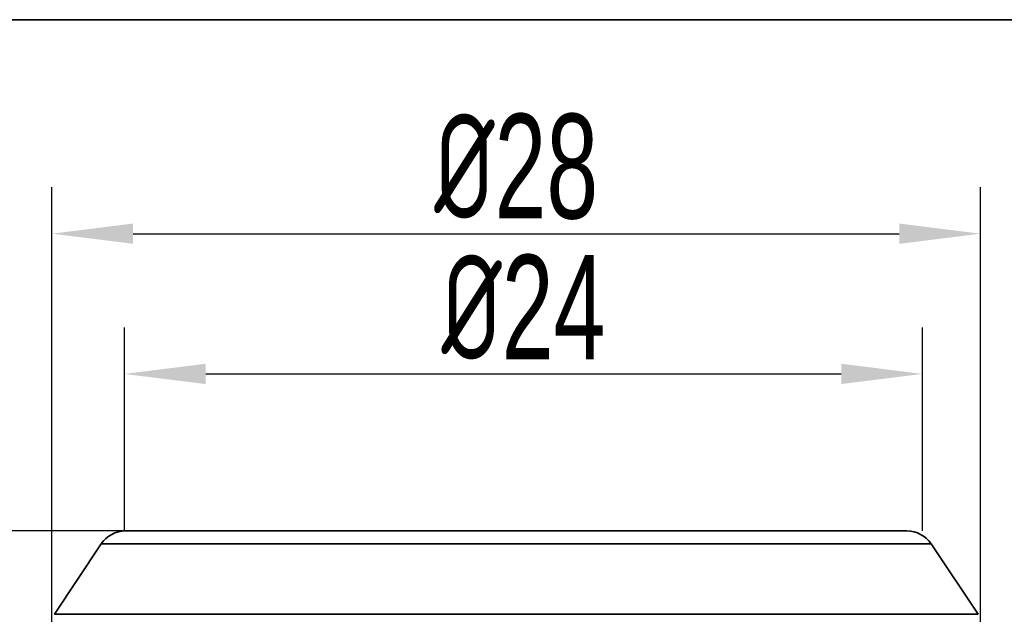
# Model space of a CAD drawing. Header units: millimetres. Extents: x 3087 to 3354, y 1301 to 1530.
# Tile 9 of 15: x 3158 to 3192, y 1461 to 1481. Entities that reach past the tile are written whole.
import ezdxf

# ---------------------------------------------------------------- set-up
doc = ezdxf.new("R2010")
doc.units = ezdxf.units.MM
doc.layers.add('尺寸线层', color=3, linetype='Continuous', lineweight=18)
doc.layers.add('粗实线层', color=7, linetype='Continuous', lineweight=35)
doc.styles.add('标准', font='txt', dxfattribs={"width": 0.667})
doc.dimstyles.new('标准', dxfattribs={"dimscale": 0.8, "dimtxt": 3.5, "dimasz": 4, "dimexe": 2, "dimexo": 0, "dimtad": 1, "dimdec": 1, "dimdsep": 46, "dimtxsty": '标准', "dimblk": '_CAXARROW', "dimcen": 0, "dimdle": 8, "dimazin": 2, "dimtfac": 0.707107, "dimtmove": 0, "dimatfit": 3, "dimfxl": 1, "dimtolj": 1, "dimarcsym": 1})

# ---------------------------------------------------------------- blocks, each defined once
blk = doc.blocks.new('_CAXARROW')
blk.add_hatch(color=0).paths.add_polyline_path([(0, 0), (-1, 0.125), (-1, -0.125)], flags=0)
blk = doc.blocks.new('*D20')
at = {"layer": 'Defpoints', "color": 0, "transparency": 16777216}
for p in [(3148.439, 1463.394), (3165.238, 1463.394), (3159.584, 1459.394)]:
    blk.add_point(p, dxfattribs=at)
at = {"layer": '尺寸线层', "color": 0, "linetype": 'Continuous', "lineweight": -2, "transparency": 16777216}
for p, q in [((3148.439, 1466.194), (3148.439, 1468.994)), ((3165.238, 1463.394), (3146.839, 1463.394)), ((3148.439, 1459.394), (3148.439, 1463.394)), ((3159.584, 1459.394), (3146.839, 1459.394)), ((3148.439, 1456.594), (3148.439, 1453.794))]:
    blk.add_line(p, q, dxfattribs=at)
at = {"layer": '尺寸线层', "color": 0, "lineweight": -2, "transparency": 16777216, "xscale": 2.8, "yscale": 2.8, "zscale": 2.8}
for p, rotation in [((3148.439, 1463.394), 270), ((3148.439, 1459.394), 90)]:
    blk.add_blockref('_CAXARROW', p, dxfattribs=dict(at, rotation=rotation))
at = {"layer": '尺寸线层', "color": 0, "transparency": 16777216, "insert": (3146.139, 1461.394), "char_height": 3.6, "attachment_point": 5, "rotation": 90, "style": '标准'}
blk.add_mtext('\\A1;4', dxfattribs=at)
blk = doc.blocks.new('*D21')
at = {"layer": 'Defpoints', "color": 0, "transparency": 16777216}
for p in [(3191.499, 1473.635), (3159.499, 1460.243), (3191.499, 1460.255)]:
    blk.add_point(p, dxfattribs=at)
at = {"layer": '尺寸线层', "color": 0, "linetype": 'Continuous', "lineweight": -2, "transparency": 16777216}
for p, q in [((3159.499, 1460.243), (3159.499, 1475.235)), ((3191.499, 1460.255), (3191.499, 1475.235)), ((3162.299, 1473.635), (3188.699, 1473.635))]:
    blk.add_line(p, q, dxfattribs=at)
at = {"layer": '尺寸线层', "color": 0, "lineweight": -2, "transparency": 16777216, "xscale": 2.8, "yscale": 2.8, "zscale": 2.8, "rotation": 180}
blk.add_blockref('_CAXARROW', (3159.499, 1473.635), dxfattribs=at)
at = {"layer": '尺寸线层', "color": 0, "lineweight": -2, "transparency": 16777216, "xscale": 2.8, "yscale": 2.8, "zscale": 2.8}
blk.add_blockref('_CAXARROW', (3191.499, 1473.635), dxfattribs=at)
at = {"layer": '尺寸线层', "color": 0, "transparency": 16777216, "insert": (3175.499, 1475.935), "char_height": 3.6, "attachment_point": 5, "style": '标准'}
blk.add_mtext('\\A1;{\\fISOCPEUR|b0|i0|c0|p34;%%C}28', dxfattribs=at)
blk = doc.blocks.new('*D22')
at = {"layer": 'Defpoints', "color": 0, "transparency": 16777216}
for p in [(3189.499, 1468.803), (3161.999, 1463.394), (3189.499, 1463.394)]:
    blk.add_point(p, dxfattribs=at)
at = {"layer": '尺寸线层', "color": 0, "linetype": 'Continuous', "lineweight": -2, "transparency": 16777216}
for p, q in [((3161.999, 1463.394), (3161.999, 1470.403)), ((3189.499, 1463.394), (3189.499, 1470.403)), ((3164.799, 1468.803), (3186.699, 1468.803))]:
    blk.add_line(p, q, dxfattribs=at)
at = {"layer": '尺寸线层', "color": 0, "lineweight": -2, "transparency": 16777216, "xscale": 2.8, "yscale": 2.8, "zscale": 2.8, "rotation": 180}
blk.add_blockref('_CAXARROW', (3161.999, 1468.803), dxfattribs=at)
at = {"layer": '尺寸线层', "color": 0, "lineweight": -2, "transparency": 16777216, "xscale": 2.8, "yscale": 2.8, "zscale": 2.8}
blk.add_blockref('_CAXARROW', (3189.499, 1468.803), dxfattribs=at)
at = {"layer": '尺寸线层', "color": 0, "transparency": 16777216, "insert": (3175.749, 1471.103), "char_height": 3.6, "attachment_point": 5, "style": '标准'}
blk.add_mtext('\\A1;{\\fISOCPEUR|b0|i0|c0|p34;%%C}24', dxfattribs=at)

msp = doc.modelspace()

# ---------------------------------------------------------------- linework, layer by layer
at = {"layer": '粗实线层', "linetype": 'Continuous'}
for p, q in [((3188.963, 1463.394), (3162.034, 1463.394)), ((3161.202, 1462.949), (3159.583, 1460.52)), ((3189.796, 1462.949), (3161.202, 1462.949)), ((3191.415, 1460.52), (3189.796, 1462.949)), ((3159.583, 1460.52), (3191.415, 1460.52))]:
    msp.add_line(p, q, dxfattribs=at)
at = {"layer": '粗实线层'}
msp.add_lwpolyline([(3102.996, 1481.008), (3343.507, 1481.008), (3343.507, 1304.432), (3102.996, 1304.432)], close=True, dxfattribs=at)
at = {"layer": '粗实线层', "linetype": 'Continuous'}
for centre, start, end in [((3162.034, 1462.394), 90, 146.3099), ((3188.963, 1462.394), 33.6901, 90)]:
    msp.add_arc(centre, 1, start, end, dxfattribs=at)

# ---------------------------------------------------------------- dimensions: what is measured, and where the dimension line sits
at = {"layer": '尺寸线层'}
for base, p1, p2, text, picture, middle in [((3191.499, 1473.635), (3159.499, 1460.243), (3191.499, 1460.255), '{\\fISOCPEUR|b0|i0|c0|p34;%%C}28', '*D21', (3175.499, 1475.935)), ((3189.499, 1468.803), (3161.999, 1463.394), (3189.499, 1463.394), '{\\fISOCPEUR|b0|i0|c0|p34;%%C}24', '*D22', (3175.749, 1471.103))]:
    dim = msp.add_linear_dim(base=base, p1=p1, p2=p2, text=text, dimstyle='标准', override={"dimtxt": 4.5, "dimasz": 3.5}, dxfattribs=at)
    dim.commit()
    dim.dimension.update_dxf_attribs({"geometry": picture, "text_midpoint": middle})
dim = msp.add_linear_dim(base=(3148.439, 1463.394), p1=(3159.584, 1459.394), p2=(3165.238, 1463.394), angle=90, dimstyle='标准', override={"dimtxt": 4.5, "dimasz": 3.5}, dxfattribs=at)
dim.commit()
dim.dimension.update_dxf_attribs({"geometry": '*D20', "text_midpoint": (3146.139, 1461.394)})

doc.saveas('drawing.dxf')
